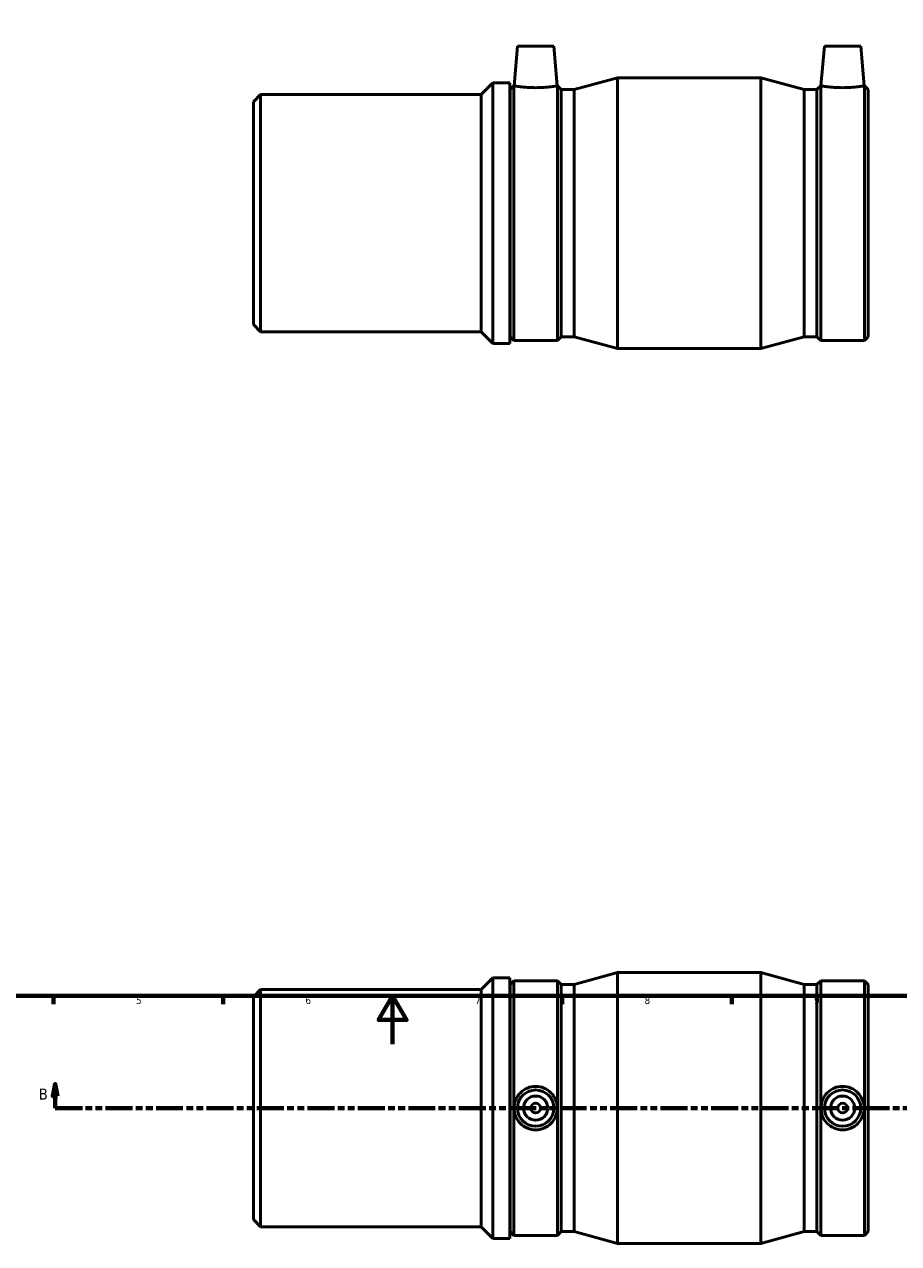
# Model space of a CAD drawing. Header units: millimetres. Extents: x -31 to 1225, y -620 to 882.
# Tile 3 of 6: x 268 to 630, y -82 to 421. Entities that reach past the tile are written whole.
import ezdxf

# ---------------------------------------------------------------- set-up
doc = ezdxf.new("R2010")
doc.units = ezdxf.units.MM
doc.linetypes.add('DOUBLE_DASH_CHAIN', pattern=[1.2403, 0.6614, -0.0827, 0.1654, -0.0827, 0.1654, -0.0827])
for name, color, linetype, lineweight in [('Border (ANSI)', 7, 'Continuous', 70), ('Section Line (ANSI)', 7, 'DOUBLE_DASH_CHAIN', 70), ('Visible (ANSI)', 7, 'Continuous', 50)]:
    doc.layers.add(name, color=color, linetype=linetype, lineweight=lineweight)
doc.styles.add('Label Text (ANSI)', font='tahoma.ttf')
doc.styles.add('Note Text (ANSI)', font='tahoma.ttf')

# ---------------------------------------------------------------- blocks, each defined once
blk = doc.blocks.new('Borders Default Border')
at = {"layer": 'Border (ANSI)'}
for p, q in [((280.33, 20), (280.33, 16.55)), ((350.42, 20), (350.42, 16.55)), ((490.58, 20), (490.58, 16.55)), ((560.67, 20), (560.67, 16.55))]:
    blk.add_line(p, q, dxfattribs=at)
at = {"layer": 'Border (ANSI)', "flags": 128}
for points in [[(20, 20), (20, 574), (821, 574), (821, 20), (20, 20)], [(420.5, 0), (420.5, 20), (414.73, 10), (426.27, 10), (420.5, 20)]]:
    blk.add_lwpolyline(points, dxfattribs=at)
at = {"layer": 'Border (ANSI)', "char_height": 3.05, "attachment_point": 7, "style": 'Note Text (ANSI)'}
for s, insert in [('5', (314.48, 16.49)), ('6', (384.49, 16.49)), ('7', (454.6, 16.55)), ('8', (524.63, 16.48)), ('9', (594.7, 16.49))]:
    blk.add_mtext(s, dxfattribs=dict(at, insert=insert))
blk = doc.blocks.new('2dTransSection0')
at = {"layer": 'Section Line (ANSI)', "linetype": 'Continuous'}
for p, q in [((281.07, -16.47), (280.07, -21.47)), ((281.07, -21.47), (281.07, -16.47)), ((282.07, -21.47), (281.07, -16.47)), ((917.81, -16.47), (916.81, -21.47)), ((917.81, -21.47), (917.81, -16.47)), ((918.81, -21.47), (917.81, -16.47)), ((280.07, -21.47), (282.07, -21.47)), ((281.07, -26.47), (281.07, -21.47)), ((916.81, -21.47), (918.81, -21.47)), ((917.81, -26.47), (917.81, -21.47)), ((281.07, -26.47), (292.32, -26.47)), ((906.56, -26.47), (917.81, -26.47))]:
    blk.add_line(p, q, dxfattribs=at)
at = {"layer": 'Section Line (ANSI)', "linetype": 'DOUBLE_DASH_CHAIN', "ltscale": 16.810129}
blk.add_line((281.07, -26.47), (917.81, -26.47), dxfattribs=at)
at = {"layer": 'Section Line (ANSI)', "linetype": 'Continuous', "flags": 128}
for points in [[(282.07, -21.47), (281.07, -16.47), (280.07, -21.47), (282.07, -21.47)], [(918.81, -21.47), (917.81, -16.47), (916.81, -21.47), (918.81, -21.47)]]:
    blk.add_lwpolyline(points, dxfattribs=at)
at = {"layer": 'Section Line (ANSI)'}
for points in [[(282.07, -21.47), (281.07, -16.47), (280.07, -21.47), (282.07, -21.47)], [(918.81, -21.47), (917.81, -16.47), (916.81, -21.47), (918.81, -21.47)]]:
    blk.add_solid(points, dxfattribs=at)
at = {"layer": 'Section Line (ANSI)', "char_height": 4.57, "attachment_point": 7, "style": 'Label Text (ANSI)'}
for insert in [(274.32, -22.97), (921.76, -22.97)]:
    blk.add_mtext('B', dxfattribs=dict(at, insert=insert))

msp = doc.modelspace()

# ---------------------------------------------------------------- linework, layer by layer
at = {"layer": 'Visible (ANSI)'}
for p, q in [((472.116, 412.427), (470.685, 396.067)), ((472.116, 412.427), (487.116, 412.427)), ((487.116, 412.427), (488.548, 396.067)), ((598.946, 412.427), (597.515, 396.067)), ((613.946, 412.427), (598.946, 412.427)), ((613.946, 412.427), (615.378, 396.067)), ((495.494, 394.488), (513.431, 399.427)), ((513.431, 287.427), (513.431, 399.427)), ((513.431, 399.427), (572.631, 399.427)), ((572.631, 287.427), (572.631, 399.427)), ((590.569, 394.488), (572.631, 399.427)), ((457.031, 392.427), (461.931, 397.327)), ((461.931, 397.327), (461.931, 289.527)), ((461.931, 397.327), (468.931, 397.327)), ((468.931, 289.527), (468.931, 397.327)), ((469.031, 394.488), (470.61, 396.067)), ((469.031, 292.367), (469.031, 394.488)), ((470.61, 290.787), (470.61, 396.067)), ((470.61, 396.067), (470.685, 396.067)), ((488.548, 396.067), (488.622, 396.067)), ((488.622, 290.787), (488.622, 396.067)), ((490.201, 394.488), (488.622, 396.067)), ((490.201, 292.367), (490.201, 394.488)), ((490.201, 394.488), (495.494, 394.488)), ((495.494, 292.367), (495.494, 394.488)), ((590.569, 292.367), (590.569, 394.488)), ((590.569, 394.488), (595.861, 394.488)), ((595.861, 394.488), (597.44, 396.067)), ((595.861, 292.367), (595.861, 394.488)), ((597.44, 290.787), (597.44, 396.067)), ((597.44, 396.067), (597.515, 396.067)), ((615.378, 396.067), (615.452, 396.067)), ((615.452, 290.787), (615.452, 396.067)), ((617.031, 394.488), (615.452, 396.067)), ((617.031, 292.367), (617.031, 394.488)), ((363.031, 389.487), (365.971, 392.427)), ((363.031, 297.367), (363.031, 389.487)), ((365.971, 392.427), (457.031, 392.427)), ((365.971, 392.427), (365.971, 294.427)), ((457.031, 294.427), (457.031, 392.427)), ((468.931, 388.427), (469.031, 388.427)), ((363.031, 297.367), (365.971, 294.427)), ((468.931, 298.427), (469.031, 298.427)), ((365.971, 294.427), (457.031, 294.427)), ((457.031, 294.427), (461.931, 289.527)), ((469.031, 292.367), (470.61, 290.787)), ((490.201, 292.367), (488.622, 290.787)), ((490.201, 292.367), (495.494, 292.367)), ((495.494, 292.367), (513.431, 287.427)), ((590.569, 292.367), (572.631, 287.427)), ((590.569, 292.367), (595.861, 292.367)), ((595.861, 292.367), (597.44, 290.787)), ((617.031, 292.367), (615.452, 290.787)), ((461.931, 289.527), (468.931, 289.527)), ((470.61, 290.787), (488.622, 290.787)), ((513.431, 287.427), (572.631, 287.427)), ((597.44, 290.787), (615.452, 290.787)), ((457.031, 22.529), (461.931, 27.429)), ((461.931, 27.429), (461.931, -80.371)), ((461.931, 27.429), (468.931, 27.429)), ((468.931, -80.371), (468.931, 27.429)), ((469.031, 24.59), (470.61, 26.169)), ((470.61, -79.111), (470.61, 26.169)), ((470.61, 26.169), (488.622, 26.169)), ((488.622, -79.111), (488.622, 26.169)), ((490.201, 24.59), (488.622, 26.169)), ((495.494, 24.59), (513.431, 29.529)), ((513.431, -82.471), (513.431, 29.529)), ((513.431, 29.529), (572.631, 29.529)), ((572.631, -82.471), (572.631, 29.529)), ((590.569, 24.59), (572.631, 29.529)), ((595.861, 24.59), (597.44, 26.169)), ((597.44, -79.111), (597.44, 26.169)), ((597.44, 26.169), (615.452, 26.169)), ((615.452, -79.111), (615.452, 26.169)), ((617.031, 24.59), (615.452, 26.169)), ((363.031, 19.589), (365.971, 22.529)), ((365.971, 22.529), (457.031, 22.529)), ((365.971, 22.529), (365.971, -75.471)), ((457.031, -75.471), (457.031, 22.529)), ((469.031, -77.532), (469.031, 24.59)), ((490.201, -77.532), (490.201, 24.59)), ((490.201, 24.59), (495.494, 24.59)), ((495.494, -77.532), (495.494, 24.59)), ((590.569, -77.532), (590.569, 24.59)), ((590.569, 24.59), (595.861, 24.59)), ((595.861, -77.532), (595.861, 24.59)), ((617.031, -77.532), (617.031, 24.59)), ((363.031, -72.531), (363.031, 19.589)), ((468.931, 18.529), (469.031, 18.529)), ((363.031, -72.531), (365.971, -75.471)), ((365.971, -75.471), (457.031, -75.471)), ((457.031, -75.471), (461.931, -80.371)), ((468.931, -71.471), (469.031, -71.471)), ((461.931, -80.371), (468.931, -80.371)), ((469.031, -77.532), (470.61, -79.111)), ((470.61, -79.111), (488.622, -79.111)), ((490.201, -77.532), (488.622, -79.111)), ((490.201, -77.532), (495.494, -77.532)), ((495.494, -77.532), (513.431, -82.471)), ((590.569, -77.532), (572.631, -82.471)), ((590.569, -77.532), (595.861, -77.532)), ((595.861, -77.532), (597.44, -79.111)), ((597.44, -79.111), (615.452, -79.111)), ((617.031, -77.532), (615.452, -79.111)), ((513.431, -82.471), (572.631, -82.471))]:
    msp.add_line(p, q, dxfattribs=at)
for centre, radius in [((479.616, -26.471), 7.5), ((606.446, -26.471), 7.5), ((479.616, -26.471), 5), ((479.616, -26.471), 2), ((606.446, -26.471), 5), ((606.446, -26.471), 2)]:
    msp.add_circle(centre, radius, dxfattribs=at)
for points, knots in [([(488.548, 396.067), (488.548, 396.067), (488.325, 396.028), (487.418, 395.883), (486.735, 395.78), (485.155, 395.586), (484.152, 395.482), (481.947, 395.334), (480.745, 395.292), (478.487, 395.292), (477.285, 395.334), (475.08, 395.482), (474.077, 395.586), (472.497, 395.78), (471.814, 395.883), (470.908, 396.028), (470.685, 396.067), (470.685, 396.067)], [1.3537073, 1.3537073, 1.3537073, 1.3537073, 1.6918308, 1.6918308, 2.0299543, 2.0299543, 2.3686845, 2.3686845, 2.7074147, 2.7074147, 3.0461448, 3.0461448, 3.384875, 3.384875, 3.7229985, 3.7229985, 4.061122, 4.061122, 4.061122, 4.061122]), ([(606.446, 395.292), (605.317, 395.292), (604.115, 395.334), (601.91, 395.482), (600.907, 395.586), (599.327, 395.78), (598.644, 395.883), (597.738, 396.028), (597.515, 396.067), (597.515, 396.067)], [0, 0, 0, 0, 0.3387302, 0.3387302, 0.6774604, 0.6774604, 1.0155839, 1.0155839, 1.3537073, 1.3537073, 1.3537073, 1.3537073]), ([(615.378, 396.067), (615.378, 396.067), (615.155, 396.028), (614.248, 395.883), (613.565, 395.78), (611.985, 395.586), (610.982, 395.482), (608.777, 395.334), (607.575, 395.292), (606.446, 395.292)], [4.061122, 4.061122, 4.061122, 4.061122, 4.3992454, 4.3992454, 4.7373689, 4.7373689, 5.0760991, 5.0760991, 5.4148293, 5.4148293, 5.4148293, 5.4148293]), ([(479.616, -17.472), (480.745, -17.472), (481.947, -17.701), (484.152, -18.626), (485.155, -19.322), (486.735, -20.921), (487.418, -21.931), (488.325, -24.142), (488.548, -25.344), (488.548, -27.598), (488.325, -28.8), (487.418, -31.011), (486.735, -32.021), (485.155, -33.62), (484.152, -34.316), (481.947, -35.241), (480.745, -35.47), (478.487, -35.47), (477.285, -35.241), (475.08, -34.316), (474.077, -33.62), (472.497, -32.021), (471.814, -31.011), (470.908, -28.8), (470.685, -27.598), (470.685, -25.344), (470.908, -24.142), (471.814, -21.931), (472.497, -20.921), (474.077, -19.322), (475.08, -18.626), (477.285, -17.701), (478.487, -17.472), (479.616, -17.472)], [0, 0, 0, 0, 0.3387302, 0.3387302, 0.6774604, 0.6774604, 1.0155839, 1.0155839, 1.3537073, 1.3537073, 1.6918308, 1.6918308, 2.0299543, 2.0299543, 2.3686845, 2.3686845, 2.7074147, 2.7074147, 3.0461448, 3.0461448, 3.384875, 3.384875, 3.7229985, 3.7229985, 4.061122, 4.061122, 4.3992454, 4.3992454, 4.7373689, 4.7373689, 5.0760991, 5.0760991, 5.4148293, 5.4148293, 5.4148293, 5.4148293]), ([(606.446, -35.47), (605.317, -35.47), (604.115, -35.241), (601.91, -34.316), (600.907, -33.62), (599.327, -32.021), (598.644, -31.011), (597.738, -28.8), (597.515, -27.598), (597.515, -25.344), (597.738, -24.142), (598.644, -21.931), (599.327, -20.921), (600.907, -19.322), (601.91, -18.626), (604.115, -17.701), (605.317, -17.472), (607.575, -17.472), (608.777, -17.701), (610.982, -18.626), (611.985, -19.322), (613.565, -20.921), (614.248, -21.931), (615.155, -24.142), (615.378, -25.344), (615.378, -27.598), (615.155, -28.8), (614.248, -31.011), (613.565, -32.021), (611.985, -33.62), (610.982, -34.316), (608.777, -35.241), (607.575, -35.47), (606.446, -35.47)], [0, 0, 0, 0, 0.3387302, 0.3387302, 0.6774604, 0.6774604, 1.0155839, 1.0155839, 1.3537073, 1.3537073, 1.6918308, 1.6918308, 2.0299543, 2.0299543, 2.3686845, 2.3686845, 2.7074147, 2.7074147, 3.0461448, 3.0461448, 3.384875, 3.384875, 3.7229985, 3.7229985, 4.061122, 4.061122, 4.3992454, 4.3992454, 4.7373689, 4.7373689, 5.0760991, 5.0760991, 5.4148293, 5.4148293, 5.4148293, 5.4148293])]:
    msp.add_open_spline(points, degree=3, knots=knots, dxfattribs=at)

# ---------------------------------------------------------------- block references
msp.add_blockref('Borders Default Border', (0, 0))
at = {"layer": 'Section Line (ANSI)'}
msp.add_blockref('2dTransSection0', (0, 0), dxfattribs=at)

doc.saveas('drawing.dxf')
